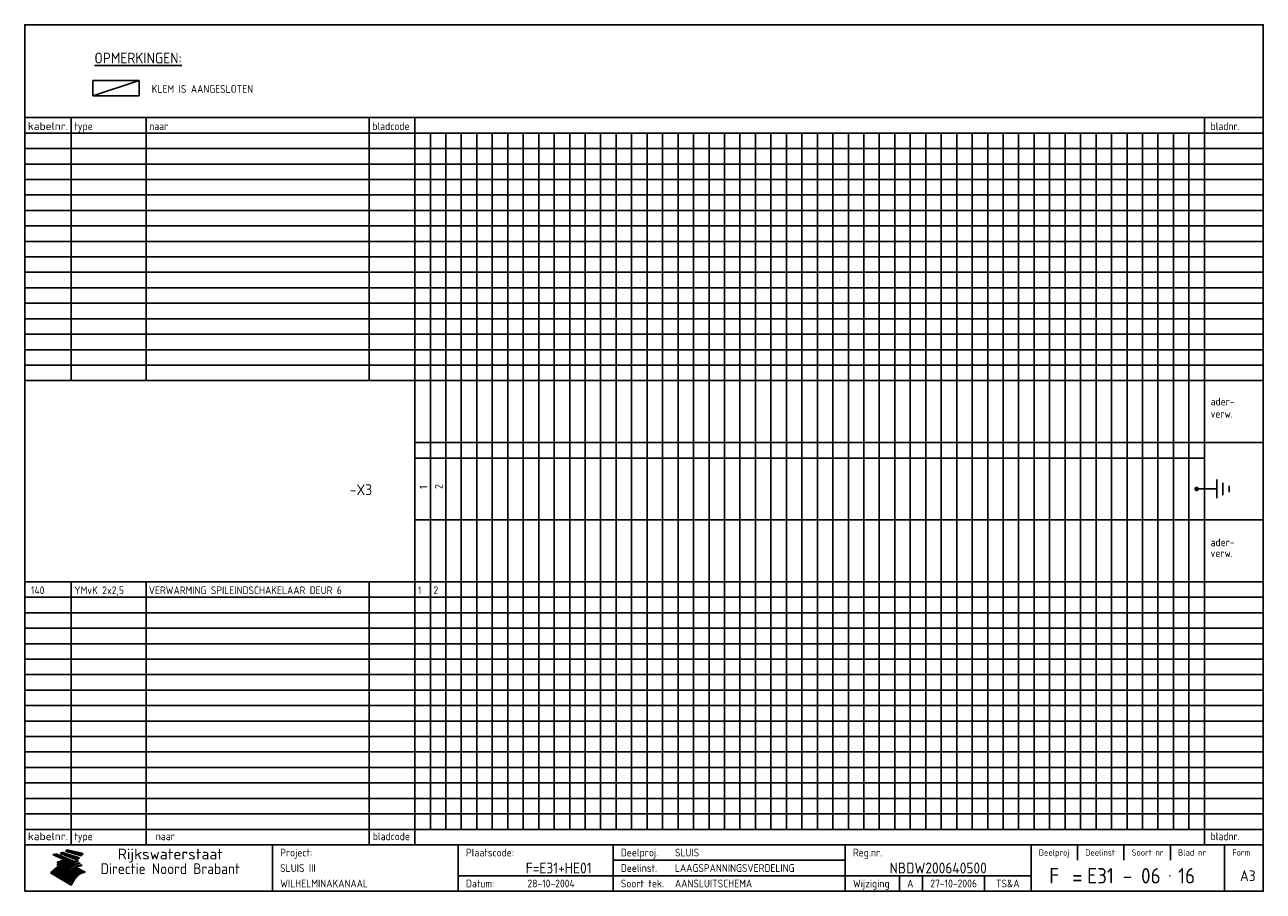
# Model space of a CAD drawing. Extents: x 10 to 410, y 10 to 290.
import ezdxf
from ezdxf.enums import TextEntityAlignment as Align

# ---------------------------------------------------------------- set-up
doc = ezdxf.new("R2010")
doc.units = 0
doc.header["$LTSCALE"] = 10
doc.header["$MEASUREMENT"] = 0
doc.layers.get('0').update_dxf_attribs({"linetype": 'CONTINUOUS'})
for name, color, linetype in [('0-25', 7, 'CONTINUOUS'), ('0-35', 2, 'CONTINUOUS'), ('0-50', 3, 'CONTINUOUS'), ('B-25', 7, 'CONTINUOUS'), ('B-35', 2, 'CONTINUOUS')]:
    doc.layers.add(name, color=color, linetype=linetype)
doc.styles.add('ISO', font='iso.shx')
doc.styles.get("Standard").update_dxf_attribs({"font": 'iso.shx'})

# ---------------------------------------------------------------- blocks, each defined once
blk = doc.blocks.new('KADER-A3')
at = {"layer": '0-25'}
for p, q in [((410, 35), (10, 35)), ((410, 30), (10, 30)), ((350, 25), (350, 20)), ((365, 25), (365, 20)), ((380, 25), (380, 20)), ((200, 20), (275, 20)), ((150, 15), (335, 15)), ((292.5, 15), (292.5, 10)), ((300, 15), (300, 10)), ((320, 15), (320, 10))]:
    blk.add_line(p, q, dxfattribs=at)
at = {"layer": '0-25', "color": 7}
for p, q in [((19.1, 21.89), (25.12, 19)), ((19.1, 21.89), (25.12, 19)), ((19.17, 21.86), (20.7, 21.86)), ((19.29, 21.8), (20.83, 21.8)), ((19.4, 21.75), (20.96, 21.75)), ((19.52, 21.69), (21.09, 21.69)), ((19.64, 21.63), (21.22, 21.63)), ((19.74, 21.92), (20.56, 21.92)), ((19.75, 21.58), (21.36, 21.58)), ((19.87, 21.52), (21.49, 21.52)), ((19.99, 21.47), (21.62, 21.47)), ((20.11, 21.41), (21.75, 21.41)), ((20.22, 21.35), (21.88, 21.35)), ((20.25, 21.97), (20.43, 21.97)), ((20.34, 21.3), (22.02, 21.3)), ((20.38, 21.99), (26.02, 19.59)), ((20.38, 21.99), (26.02, 19.59)), ((20.46, 21.24), (22.15, 21.24)), ((20.57, 21.18), (22.28, 21.18)), ((20.69, 21.13), (22.41, 21.13)), ((20.81, 21.07), (22.55, 21.07)), ((20.92, 21.02), (22.68, 21.02)), ((21.04, 20.96), (22.81, 20.96)), ((21.16, 20.9), (22.94, 20.9)), ((21.27, 20.85), (23.07, 20.85)), ((21.39, 20.79), (23.21, 20.79)), ((21.47, 22.25), (26.83, 20.19)), ((21.47, 22.25), (26.83, 20.19)), ((21.49, 22.25), (23.07, 22.25)), ((21.51, 20.73), (23.34, 20.73)), ((21.6, 22.2), (23.25, 22.2)), ((21.63, 20.68), (23.47, 20.68)), ((21.65, 22.31), (22.89, 22.31)), ((21.74, 20.62), (23.6, 20.62)), ((21.75, 22.14), (23.42, 22.14)), ((21.8, 22.37), (22.71, 22.37)), ((21.86, 20.57), (23.73, 20.57)), ((21.9, 22.08), (23.6, 22.08)), ((21.94, 22.42), (22.53, 22.42)), ((21.98, 20.51), (23.87, 20.51)), ((22.04, 22.03), (23.78, 22.03)), ((22.06, 22.48), (22.36, 22.48)), ((22.09, 20.45), (24, 20.45)), ((22.18, 22.53), (27.65, 20.8)), ((22.18, 22.53), (27.65, 20.8)), ((22.19, 21.97), (23.96, 21.97)), ((22.21, 20.4), (24.13, 20.4)), ((22.33, 20.34), (24.26, 20.34)), ((22.34, 21.92), (24.13, 21.92)), ((22.37, 20), (23.08, 20)), ((22.44, 20.28), (24.4, 20.28)), ((22.48, 21.86), (24.31, 21.86)), ((22.49, 20.06), (23.04, 20.06)), ((22.56, 20.23), (24.53, 20.23)), ((22.61, 20.12), (22.93, 20.12)), ((22.63, 21.8), (24.49, 21.8)), ((22.68, 20.17), (24.66, 20.17)), ((22.71, 20.17), (22.82, 20.17)), ((23.11, 20.02), (22.77, 20.2)), ((23.11, 20.02), (22.77, 20.2)), ((22.78, 21.75), (24.67, 21.75)), ((22.79, 20.12), (24.79, 20.12)), ((22.91, 20.06), (24.92, 20.06)), ((22.92, 21.69), (24.85, 21.69)), ((23.03, 20), (25.06, 20)), ((23.07, 21.63), (25.02, 21.63)), ((23.14, 22.99), (28.22, 21.46)), ((23.14, 22.99), (28.22, 21.46)), ((23.15, 22.98), (25.33, 22.98)), ((23.22, 21.58), (25.2, 21.58)), ((23.23, 23.04), (25.09, 23.04)), ((23.32, 23.1), (24.84, 23.1)), ((23.34, 22.93), (25.57, 22.93)), ((23.36, 21.52), (25.38, 21.52)), ((23.4, 23.15), (24.6, 23.15)), ((23.49, 23.21), (24.36, 23.21)), ((23.51, 21.47), (25.56, 21.47)), ((23.52, 22.87), (25.81, 22.87)), ((23.57, 23.27), (24.12, 23.27)), ((23.64, 23.32), (23.87, 23.32)), ((23.66, 21.41), (25.74, 21.41)), ((23.7, 23.36), (28.82, 22.17)), ((23.7, 23.36), (28.82, 22.17)), ((23.71, 22.82), (26.06, 22.82)), ((23.8, 21.35), (25.91, 21.35)), ((23.9, 22.76), (26.3, 22.76)), ((23.95, 21.3), (26.09, 21.3)), ((24.09, 22.7), (26.54, 22.7)), ((24.09, 21.24), (26.27, 21.24)), ((24.24, 21.18), (26.45, 21.18)), ((24.27, 22.65), (26.78, 22.65)), ((24.39, 21.13), (26.62, 21.13)), ((24.46, 22.59), (27.03, 22.59)), ((24.53, 21.07), (26.8, 21.07)), ((24.65, 22.53), (27.27, 22.53)), ((24.68, 21.02), (26.98, 21.02)), ((24.83, 20.96), (27.16, 20.96)), ((24.84, 22.48), (27.51, 22.48)), ((24.97, 20.9), (27.34, 20.9)), ((25.02, 22.42), (27.75, 22.42)), ((25.12, 20.85), (27.51, 20.85)), ((25.21, 22.37), (28, 22.37)), ((25.27, 20.79), (27.63, 20.79)), ((25.4, 22.31), (28.24, 22.31)), ((25.41, 20.73), (27.57, 20.73)), ((25.56, 20.68), (27.51, 20.68)), ((25.58, 22.25), (28.48, 22.25)), ((25.71, 20.62), (27.44, 20.62)), ((25.77, 22.2), (28.72, 22.2)), ((25.85, 20.57), (27.37, 20.57)), ((25.96, 22.14), (28.79, 22.14)), ((26, 20.51), (27.29, 20.51)), ((26.15, 22.08), (28.75, 22.08)), ((26.15, 20.45), (27.22, 20.45)), ((26.29, 20.4), (27.14, 20.4)), ((26.33, 22.03), (28.71, 22.03)), ((26.44, 20.34), (27.06, 20.34)), ((26.52, 21.97), (28.66, 21.97)), ((26.59, 20.28), (26.97, 20.28)), ((26.71, 21.92), (28.62, 21.92)), ((26.73, 20.23), (26.89, 20.23)), ((26.9, 21.86), (28.57, 21.86)), ((27.08, 21.8), (28.52, 21.8)), ((27.27, 21.75), (28.48, 21.75)), ((27.46, 21.69), (28.43, 21.69)), ((27.65, 21.63), (28.38, 21.63)), ((27.83, 21.58), (28.33, 21.58)), ((28.02, 21.52), (28.28, 21.52)), ((28.21, 21.47), (28.22, 21.47)), ((20.58, 17.88), (18.3, 16)), ((20.58, 17.88), (18.3, 16)), ((24.94, 11.97), (18.3, 16)), ((24.94, 11.97), (18.3, 16)), ((18.31, 16.01), (20.96, 16.01)), ((18.38, 16.07), (21.46, 16.07)), ((18.45, 16.12), (21.88, 16.12)), ((18.52, 16.18), (22.15, 16.18)), ((18.59, 16.23), (22.38, 16.23)), ((18.65, 16.29), (22.58, 16.29)), ((18.72, 16.35), (22.75, 16.35)), ((18.79, 16.4), (22.91, 16.4)), ((18.86, 16.46), (20.6, 16.46)), ((18.93, 16.52), (20.6, 16.52)), ((18.99, 16.57), (20.6, 16.57)), ((19.06, 16.63), (20.6, 16.63)), ((19.13, 16.68), (20.6, 16.68)), ((19.2, 16.74), (20.6, 16.74)), ((19.27, 16.8), (20.6, 16.8)), ((19.33, 16.85), (21.07, 16.85)), ((19.4, 16.91), (21.55, 16.91)), ((19.47, 16.97), (21.88, 16.97)), ((19.54, 17.02), (22.13, 17.02)), ((19.61, 17.08), (22.34, 17.08)), ((19.67, 17.13), (20.6, 17.13)), ((19.74, 17.19), (20.6, 17.19)), ((19.81, 17.25), (20.6, 17.25)), ((19.88, 17.3), (20.6, 17.3)), ((19.95, 17.36), (20.6, 17.36)), ((20.01, 17.42), (20.6, 17.42)), ((20.08, 17.47), (20.93, 17.47)), ((20.15, 17.53), (21.26, 17.53)), ((20.22, 17.58), (21.51, 17.58)), ((20.29, 17.64), (21.72, 17.64)), ((20.35, 17.7), (21.9, 17.7)), ((20.42, 17.75), (22.07, 17.75)), ((20.49, 17.81), (22.22, 17.81)), ((20.56, 17.87), (22.36, 17.87)), ((20.6, 19.11), (20.58, 19.51)), ((20.6, 19.11), (20.58, 19.51)), ((20.58, 19.5), (22.09, 19.5)), ((20.58, 19.44), (21.95, 19.44)), ((20.59, 19.38), (21.79, 19.38)), ((20.59, 19.33), (21.62, 19.33)), ((20.59, 19.27), (21.42, 19.27)), ((20.6, 19.22), (21.2, 19.22)), ((20.6, 19.16), (20.93, 19.16)), ((20.6, 19.11), (20.69, 19.12)), ((20.6, 19.11), (20.69, 19.12)), ((20.6, 18.79), (20.77, 18.81)), ((20.6, 18.79), (20.77, 18.81)), ((20.6, 18.29), (20.6, 18.79)), ((20.6, 18.29), (20.6, 18.79)), ((20.6, 18.77), (22.46, 18.77)), ((20.6, 18.71), (22.33, 18.71)), ((20.6, 18.65), (22.19, 18.65)), ((20.6, 18.6), (22.04, 18.6)), ((20.6, 18.54), (21.87, 18.54)), ((20.6, 18.48), (21.68, 18.48)), ((20.6, 18.43), (21.46, 18.43)), ((20.6, 18.37), (21.21, 18.37)), ((20.6, 18.29), (20.88, 18.32)), ((20.6, 18.29), (20.88, 18.32)), ((20.6, 18.32), (20.87, 18.32)), ((20.6, 17.88), (20.86, 17.91)), ((20.6, 17.88), (20.86, 17.91)), ((20.6, 17.43), (20.97, 17.48)), ((20.6, 17.43), (20.97, 17.48)), ((20.6, 17.43), (20.6, 17.09)), ((20.6, 17.43), (20.6, 17.09)), ((20.6, 17.09), (21.26, 17.16)), ((20.6, 17.09), (21.26, 17.16)), ((20.6, 16.8), (21.37, 16.89)), ((20.6, 16.8), (21.37, 16.89)), ((20.6, 16.8), (20.6, 16.45)), ((20.6, 16.8), (20.6, 16.45)), ((20.6, 16.45), (21.56, 16.56)), ((20.6, 16.45), (21.56, 16.56)), ((20.6, 15.97), (21.67, 16.09)), ((20.6, 15.97), (21.67, 16.09)), ((20.7, 16.46), (23.06, 16.46)), ((20.9, 19.55), (22.23, 19.55)), ((20.9, 18.82), (22.59, 18.82)), ((20.98, 17.92), (22.5, 17.92)), ((21.02, 17.13), (22.53, 17.13)), ((21.19, 19.61), (22.35, 19.61)), ((21.2, 16.52), (23.2, 16.52)), ((21.32, 18.88), (22.71, 18.88)), ((21.32, 17.98), (22.62, 17.98)), ((21.42, 19.67), (22.47, 19.67)), ((21.47, 17.19), (22.7, 17.19)), ((21.59, 18.03), (22.74, 18.03)), ((21.61, 18.93), (22.82, 18.93)), ((21.62, 19.72), (22.59, 19.72)), ((21.72, 16.57), (23.32, 16.57)), ((21.77, 17.25), (22.85, 17.25)), ((21.8, 19.78), (22.69, 19.78)), ((21.8, 18.09), (22.85, 18.09)), ((21.84, 18.99), (22.92, 18.99)), ((21.96, 19.83), (22.79, 19.83)), ((21.99, 18.15), (22.95, 18.15)), ((22.01, 17.3), (22.99, 17.3)), ((22.03, 19.05), (23.03, 19.05)), ((22.1, 16.63), (23.44, 16.63)), ((22.11, 19.89), (22.89, 19.89)), ((22.16, 18.2), (23.05, 18.2)), ((22.21, 19.1), (23.12, 19.1)), ((22.21, 17.36), (23.12, 17.36)), ((22.24, 19.95), (22.99, 19.95)), ((22.31, 18.26), (23.15, 18.26)), ((22.36, 19.16), (23.22, 19.16)), ((22.38, 16.68), (23.56, 16.68)), ((22.39, 17.42), (23.24, 17.42)), ((22.45, 18.32), (23.24, 18.32)), ((22.51, 19.22), (23.3, 19.22)), ((22.56, 17.47), (23.36, 17.47)), ((22.59, 18.37), (23.33, 18.37)), ((22.6, 16.74), (23.66, 16.74)), ((22.64, 19.27), (23.39, 19.27)), ((22.71, 18.43), (23.42, 18.43)), ((22.71, 17.53), (23.47, 17.53)), ((22.77, 19.33), (23.47, 19.33)), ((22.79, 16.8), (23.77, 16.8)), ((22.83, 18.48), (23.5, 18.48)), ((22.84, 17.58), (23.57, 17.58)), ((22.89, 19.38), (23.55, 19.38)), ((22.94, 18.54), (23.58, 18.54)), ((22.96, 16.85), (23.86, 16.85)), ((22.97, 17.64), (23.67, 17.64)), ((23, 19.44), (23.63, 19.44)), ((23.04, 18.6), (23.66, 18.6)), ((23.1, 19.5), (23.72, 19.5)), ((23.1, 17.7), (23.77, 17.7)), ((23.12, 16.91), (23.96, 16.91)), ((23.14, 18.65), (23.74, 18.65)), ((23.15, 19.95), (25.19, 19.95)), ((23.21, 19.55), (23.8, 19.55)), ((23.21, 17.75), (23.86, 17.75)), ((23.21, 16.01), (28.9, 16.01)), ((23.24, 18.71), (23.82, 18.71)), ((23.26, 19.89), (25.32, 19.89)), ((23.26, 16.97), (24.05, 16.97)), ((23.3, 19.61), (23.88, 19.61)), ((23.32, 17.81), (23.95, 17.81)), ((23.33, 18.77), (23.91, 18.77)), ((23.37, 16.07), (29.08, 16.07)), ((23.38, 19.83), (25.45, 19.83)), ((23.39, 19.67), (23.81, 19.67)), ((23.39, 17.02), (24.14, 17.02)), ((23.42, 18.82), (23.99, 18.82)), ((23.42, 17.87), (24.03, 17.87)), ((23.45, 19.7), (23.58, 19.79)), ((23.45, 19.7), (23.58, 19.79)), ((23.48, 19.72), (23.7, 19.72)), ((23.5, 19.78), (25.58, 19.78)), ((23.51, 18.88), (24.07, 18.88)), ((23.51, 16.12), (29.27, 16.12)), ((23.52, 17.92), (24.11, 17.92)), ((23.52, 17.08), (24.22, 17.08)), ((23.54, 18.9), (24.3, 19.42)), ((23.54, 18.9), (24.3, 19.42)), ((23.56, 19.78), (23.59, 19.78)), ((23.56, 19.39), (23.9, 19.62)), ((23.56, 19.39), (23.9, 19.62)), ((23.58, 19.79), (23.9, 19.62)), ((23.58, 19.79), (23.9, 19.62)), ((23.59, 18.93), (24.15, 18.93)), ((23.61, 19.72), (25.72, 19.72)), ((23.62, 17.98), (24.2, 17.98)), ((23.63, 17.13), (24.3, 17.13)), ((23.65, 18.59), (24.62, 19.25)), ((23.65, 18.59), (24.62, 19.25)), ((29.41, 16.17), (23.65, 16.17)), ((23.67, 18.99), (24.23, 18.99)), ((23.71, 18.03), (24.28, 18.03)), ((23.73, 19.67), (25.85, 19.67)), ((23.75, 19.05), (24.32, 19.05)), ((23.75, 17.19), (24.38, 17.19)), ((23.77, 16.23), (29.47, 16.23)), ((23.79, 18.09), (24.36, 18.09)), ((23.83, 19.1), (24.4, 19.1)), ((23.85, 19.61), (25.98, 19.61)), ((23.85, 17.25), (24.46, 17.25)), ((23.88, 18.15), (24.44, 18.15)), ((23.89, 16.29), (29.36, 16.29)), ((23.92, 19.16), (24.48, 19.16)), ((23.94, 18.19), (25.23, 19.07)), ((23.94, 18.19), (25.23, 19.07)), ((23.95, 17.3), (24.55, 17.3)), ((23.96, 19.55), (25.96, 19.55)), ((23.96, 18.2), (24.53, 18.2)), ((24, 19.22), (24.56, 19.22)), ((24, 16.35), (29.24, 16.35)), ((24.04, 18.26), (24.61, 18.26)), ((24.05, 17.36), (24.63, 17.36)), ((24.06, 17.88), (25.34, 18.76)), ((24.06, 17.88), (25.34, 18.76)), ((24.08, 19.5), (25.88, 19.5)), ((24.08, 19.27), (24.58, 19.27)), ((24.11, 16.4), (29.13, 16.4)), ((24.13, 18.32), (24.69, 18.32)), ((24.14, 17.42), (24.71, 17.42)), ((24.16, 19.33), (24.47, 19.33)), ((24.2, 19.44), (25.79, 19.44)), ((24.21, 18.37), (24.77, 18.37)), ((24.21, 16.46), (29.02, 16.46)), ((24.23, 17.47), (24.79, 17.47)), ((24.24, 17.48), (25.52, 18.36)), ((24.24, 17.48), (25.52, 18.36)), ((24.25, 19.38), (24.36, 19.38)), ((24.29, 18.43), (24.85, 18.43)), ((24.3, 19.42), (24.62, 19.25)), ((24.3, 19.42), (24.62, 19.25)), ((24.31, 19.38), (25.71, 19.38)), ((24.31, 17.53), (24.87, 17.53)), ((24.31, 16.52), (28.91, 16.52)), ((24.35, 17.17), (25.64, 18.05)), ((24.35, 17.17), (25.64, 18.05)), ((24.37, 18.48), (24.94, 18.48)), ((24.39, 17.58), (24.96, 17.58)), ((24.4, 16.57), (28.79, 16.57)), ((24.43, 19.33), (25.62, 19.33)), ((24.45, 18.54), (25.02, 18.54)), ((24.47, 17.64), (25.04, 17.64)), ((24.49, 16.63), (28.68, 16.63)), ((24.54, 18.6), (25.1, 18.6)), ((24.55, 19.27), (25.54, 19.27)), ((24.56, 17.7), (25.12, 17.7)), ((24.57, 16.68), (28.57, 16.68)), ((24.62, 18.65), (25.18, 18.65)), ((24.63, 16.72), (25.91, 17.6)), ((24.63, 16.72), (25.91, 17.6)), ((24.64, 17.75), (25.2, 17.75)), ((24.66, 16.74), (28.45, 16.74)), ((24.67, 19.22), (25.45, 19.22)), ((24.7, 18.71), (25.27, 18.71)), ((24.72, 17.81), (25.29, 17.81)), ((24.74, 16.8), (28.34, 16.8)), ((24.78, 19.16), (25.37, 19.16)), ((24.78, 18.77), (25.34, 18.77)), ((24.8, 17.87), (25.37, 17.87)), ((24.82, 16.85), (28.23, 16.85)), ((24.87, 18.82), (25.4, 18.82)), ((24.89, 17.92), (25.45, 17.92)), ((24.9, 19.1), (25.28, 19.1)), ((24.9, 16.91), (28.11, 16.91)), ((24.95, 18.88), (25.45, 18.88)), ((24.97, 17.98), (25.53, 17.98)), ((24.99, 16.97), (28, 16.97)), ((25.02, 19.05), (25.2, 19.05)), ((25.03, 18.93), (25.51, 18.93)), ((25.05, 18.03), (25.61, 18.03)), ((25.07, 17.02), (27.89, 17.02)), ((25.11, 18.99), (25.57, 18.99)), ((26.02, 19.59), (25.12, 19)), ((26.02, 19.59), (25.12, 19)), ((25.13, 18.09), (25.68, 18.09)), ((25.15, 17.08), (27.77, 17.08)), ((25.19, 19.05), (25.63, 19.05)), ((25.21, 18.15), (25.75, 18.15)), ((25.23, 17.13), (27.66, 17.13)), ((25.26, 19.1), (25.7, 19.1)), ((25.3, 18.2), (25.82, 18.2)), ((25.31, 17.19), (27.55, 17.19)), ((25.33, 19.16), (25.77, 19.16)), ((25.38, 18.26), (25.89, 18.26)), ((25.39, 19.22), (25.85, 19.22)), ((25.4, 17.25), (27.43, 17.25)), ((25.46, 18.32), (25.97, 18.32)), ((25.47, 19.27), (25.93, 19.27)), ((25.48, 17.3), (27.32, 17.3)), ((25.54, 19.33), (26.03, 19.33)), ((25.54, 18.37), (26.06, 18.37)), ((25.56, 17.36), (27.21, 17.36)), ((25.62, 18.43), (26.14, 18.43)), ((25.63, 19.38), (26.13, 19.38)), ((25.64, 17.42), (27.1, 17.42)), ((25.7, 18.48), (26.24, 18.48)), ((25.72, 19.44), (26.24, 19.44)), ((25.73, 17.47), (26.98, 17.47)), ((25.79, 18.54), (26.34, 18.54)), ((25.81, 17.53), (26.87, 17.53)), ((25.82, 19.5), (26.36, 19.5)), ((25.89, 18.6), (26.46, 18.6)), ((25.89, 17.58), (26.76, 17.58)), ((25.93, 19.55), (26.53, 19.55)), ((25.96, 17.64), (26.64, 17.64)), ((25.99, 18.65), (26.58, 18.65)), ((26.04, 17.7), (26.59, 17.7)), ((26.06, 19.61), (26.85, 19.61)), ((26.1, 18.71), (26.72, 18.71)), ((26.12, 17.75), (26.67, 17.75)), ((26.2, 17.81), (26.76, 17.81)), ((26.21, 19.67), (27.23, 19.67)), ((26.23, 18.77), (26.89, 18.77)), ((26.29, 17.87), (26.86, 17.87)), ((26.37, 18.82), (27.09, 18.82)), ((26.39, 17.92), (26.97, 17.92)), ((26.44, 19.72), (27.18, 19.72)), ((26.49, 17.98), (27.09, 17.98)), ((26.53, 18.88), (27.34, 18.88)), ((26.56, 17.68), (29.54, 16.2)), ((26.56, 17.68), (29.54, 16.2)), ((26.6, 18.03), (27.22, 18.03)), ((26.72, 18.09), (27.38, 18.09)), ((26.73, 18.93), (27.66, 18.93)), ((26.85, 18.15), (27.56, 18.15)), ((26.99, 18.99), (27.9, 18.99)), ((27, 18.2), (27.8, 18.2)), ((27.13, 19.78), (27.25, 19.64)), ((27.13, 19.78), (27.25, 19.64)), ((27.18, 18.26), (28.13, 18.26)), ((27.26, 19.05), (27.84, 19.05)), ((27.39, 18.32), (28.47, 18.32)), ((27.7, 18.37), (28.49, 18.37)), ((27.78, 19.1), (27.93, 18.96)), ((27.78, 19.1), (27.93, 18.96)), ((28, 18.43), (28.44, 18.43)), ((28.29, 15.83), (29.54, 16.2)), ((28.29, 15.83), (29.54, 16.2)), ((28.39, 18.48), (28.54, 18.32)), ((28.39, 18.48), (28.54, 18.32)), ((29.54, 16.2), (29.45, 16.17)), ((29.54, 16.2), (29.45, 16.17)), ((29.46, 16.18), (29.47, 16.18)), ((18.38, 15.95), (20.6, 15.95)), ((18.47, 15.9), (20.6, 15.9)), ((18.57, 15.84), (20.6, 15.84)), ((18.66, 15.78), (20.6, 15.78)), ((18.75, 15.73), (20.6, 15.73)), ((18.85, 15.67), (20.6, 15.67)), ((18.94, 15.62), (20.6, 15.62)), ((19.03, 15.56), (27.83, 15.56)), ((19.12, 15.5), (27.75, 15.5)), ((19.22, 15.45), (27.66, 15.45)), ((19.31, 15.39), (27.58, 15.39)), ((19.4, 15.33), (27.5, 15.33)), ((19.49, 15.28), (27.43, 15.28)), ((19.59, 15.22), (27.36, 15.22)), ((19.68, 15.17), (27.29, 15.17)), ((19.77, 15.11), (27.22, 15.11)), ((19.86, 15.05), (27.15, 15.05)), ((19.96, 15), (27.09, 15)), ((20.05, 14.94), (27.02, 14.94)), ((20.14, 14.88), (26.96, 14.88)), ((20.24, 14.83), (26.9, 14.83)), ((20.33, 14.77), (26.84, 14.77)), ((20.42, 14.72), (26.79, 14.72)), ((20.51, 14.66), (26.73, 14.66)), ((20.6, 15.97), (20.6, 15.58)), ((20.6, 15.97), (20.6, 15.58)), ((20.6, 15.58), (21.95, 15.73)), ((20.6, 15.58), (21.95, 15.73)), ((20.61, 14.6), (26.68, 14.6)), ((20.7, 14.55), (26.62, 14.55)), ((20.79, 14.49), (26.57, 14.49)), ((20.88, 14.43), (26.52, 14.43)), ((20.94, 15.62), (27.92, 15.62)), ((20.98, 14.38), (26.47, 14.38)), ((21.07, 14.32), (26.42, 14.32)), ((21.16, 14.27), (26.38, 14.27)), ((21.25, 14.21), (26.33, 14.21)), ((21.35, 14.15), (26.29, 14.15)), ((21.44, 14.1), (26.24, 14.1)), ((21.45, 15.67), (28.01, 15.67)), ((21.53, 14.04), (26.2, 14.04)), ((21.63, 13.98), (26.16, 13.98)), ((21.72, 13.93), (26.12, 13.93)), ((21.81, 13.87), (26.08, 13.87)), ((21.9, 13.82), (26.04, 13.82)), ((21.96, 15.73), (28.11, 15.73)), ((22, 13.76), (26, 13.76)), ((22.09, 13.7), (25.96, 13.7)), ((22.18, 13.65), (25.93, 13.65)), ((22.27, 13.59), (25.89, 13.59)), ((22.34, 15.78), (28.21, 15.78)), ((22.37, 13.53), (25.86, 13.53)), ((22.46, 13.48), (25.82, 13.48)), ((22.55, 13.42), (25.79, 13.42)), ((22.62, 15.84), (28.33, 15.84)), ((22.65, 13.37), (25.76, 13.37)), ((22.74, 13.31), (25.73, 13.31)), ((22.83, 13.25), (25.69, 13.25)), ((22.84, 15.9), (28.52, 15.9)), ((22.92, 13.2), (25.66, 13.2)), ((23.02, 13.14), (25.63, 13.14)), ((23.04, 15.95), (28.71, 15.95)), ((23.11, 13.08), (25.59, 13.08)), ((23.2, 13.03), (25.56, 13.03)), ((23.29, 12.97), (25.53, 12.97)), ((23.39, 12.92), (25.5, 12.92)), ((23.48, 12.86), (25.46, 12.86)), ((23.57, 12.8), (25.43, 12.8)), ((23.66, 12.75), (25.4, 12.75)), ((23.76, 12.69), (25.36, 12.69)), ((23.85, 12.63), (25.33, 12.63)), ((23.94, 12.58), (25.3, 12.58)), ((24.04, 12.52), (25.26, 12.52)), ((24.13, 12.47), (25.23, 12.47)), ((24.22, 12.41), (25.2, 12.41)), ((24.31, 12.35), (25.17, 12.35)), ((24.41, 12.3), (25.13, 12.3)), ((24.5, 12.24), (25.1, 12.24)), ((24.59, 12.18), (25.07, 12.18)), ((24.68, 12.13), (25.03, 12.13)), ((24.78, 12.07), (25, 12.07)), ((24.87, 12.02), (24.97, 12.02)), ((24.94, 11.97), (25.81, 13.45)), ((24.94, 11.97), (25.81, 13.45))]:
    blk.add_line(p, q, dxfattribs=at)
for centre, radius, start, end in [((19.15, 29.7), 7.8, 269.6055, 279.0886), ((19.15, 29.7), 7.8, 269.6055, 279.0886), ((19.93, 25.38), 5.91, 276.3402, 298.7463), ((19.93, 25.38), 5.91, 276.3402, 298.7463), ((19.84, 25.09), 6.03, 278.129, 302.868), ((19.84, 25.09), 6.03, 278.129, 302.868), ((19.84, 27.26), 5.27, 288.0217, 296.3084), ((19.84, 27.26), 5.27, 288.0217, 296.3084), ((20.49, 27.56), 5.28, 300.0654, 307.393), ((20.49, 27.56), 5.28, 300.0654, 307.393), ((24.11, 24.7), 5.26, 301.1147, 312.2814), ((24.11, 24.7), 5.26, 301.1147, 312.2814), ((21.95, 27.32), 8.59, 316.9248, 323.1399), ((21.95, 27.32), 8.59, 316.9248, 323.1399), ((20.21, 23.78), 5.91, 273.6149, 304.3803), ((20.21, 23.78), 5.91, 273.6149, 304.3803), ((20.35, 24.56), 5.76, 274.164, 302.5474), ((20.35, 24.56), 5.76, 274.164, 302.5474), ((20.05, 24.28), 6.02, 277.9472, 305.7139), ((20.05, 24.28), 6.02, 277.9472, 305.7139), ((20.04, 23.49), 6.09, 278.8115, 306.4242), ((20.04, 23.49), 6.09, 278.8115, 306.4242), ((20.53, 23.07), 5.96, 277.0519, 304.973), ((20.53, 23.07), 5.96, 277.0519, 304.973), ((20.72, 22.76), 5.91, 276.3402, 304.3803), ((20.72, 22.76), 5.91, 276.3402, 304.3803), ((21.06, 22.34), 5.81, 274.9043, 303.1745), ((21.06, 22.34), 5.81, 274.9043, 303.1745), ((20.82, 22.06), 6.04, 278.1111, 305.8489), ((20.82, 22.06), 6.04, 278.1111, 305.8489), ((21.3, 21.6), 5.91, 276.3402, 304.3803), ((21.3, 21.6), 5.91, 276.3402, 304.3803), ((27.05, 17.17), 2.63, 107.4286, 133.7799), ((27.05, 17.17), 2.63, 107.4286, 133.7799), ((27.45, 16.91), 2.81, 110.4143, 138.7411), ((27.45, 16.91), 2.81, 110.4143, 138.7411), ((27.57, 15.64), 3.4, 98.1566, 126.9045), ((27.57, 15.64), 3.4, 98.1566, 126.9045), ((27.91, 15.54), 3.39, 100.5835, 132.088), ((27.91, 15.54), 3.39, 100.5835, 132.088), ((28.21, 14.74), 3.67, 95.7581, 128.7216), ((28.21, 14.74), 3.67, 95.7581, 128.7216), ((27.01, 16.84), 2.93, 87.7348, 104.8316), ((27.01, 16.84), 2.93, 87.7348, 104.8316), ((27.37, 15.71), 3.93, 91.7838, 103.2817), ((27.37, 15.71), 3.93, 91.7838, 103.2817), ((28.4, 15.05), 3.21, 96.3886, 125.0052), ((28.4, 15.05), 3.21, 96.3886, 125.0052), ((27.82, 16.31), 2.8, 90.634, 105.1984), ((27.82, 16.31), 2.8, 90.634, 105.1984), ((28.19, 15.04), 3.93, 93.8342, 103.2817), ((28.19, 15.04), 3.93, 93.8342, 103.2817), ((28.58, 15.69), 2.8, 93.8141, 105.1984), ((28.58, 15.69), 2.8, 93.8141, 105.1984), ((28.95, 14.41), 3.93, 96.0135, 103.2817), ((28.95, 14.41), 3.93, 96.0135, 103.2817), ((31.24, 10.26), 6.3, 117.9568, 149.6251), ((31.24, 10.26), 6.3, 117.9568, 149.6251)]:
    blk.add_arc(centre, radius, start, end, dxfattribs=at)
at = {"layer": '0-35'}
for p, q in [((90, 25), (90, 10)), ((150, 25), (150, 10)), ((200, 25), (200, 10)), ((275, 25), (275, 10)), ((335, 25), (335, 10)), ((397.5, 25), (397.5, 10))]:
    blk.add_line(p, q, dxfattribs=at)
at = {"layer": '0-50'}
for p, q in [((10, 25), (410, 25)), ((348.75, 15), (351.25, 15)), ((348.75, 13.5), (351.25, 13.5))]:
    blk.add_line(p, q, dxfattribs=at)
blk.add_lwpolyline([(10, 10), (410, 10), (410, 290), (10, 290)], close=True, dxfattribs=at)
at = {"layer": '0-50', "const_width": 0.25}
blk.add_lwpolyline([(379.75, 15, 1), (380, 15, 1)], format="xyb", close=True, dxfattribs=at)
at = {"layer": '0-25', "style": 'ISO'}
for s, height, p in [('Project:', 2.5, (92.5, 22.5)), ('Plaatscode:', 2.5, (152.5, 22.5)), ('Deelproj.', 2.5, (202.5, 22.5)), ('Reg.nr.', 2.5, (277.5, 22.5)), ('Deelproj', 2, (337.5, 22.5)), ('Deelinst', 2, (352.5, 22.5)), ('Soort nr', 2, (367.5, 22.5)), ('Blad nr', 2, (382.5, 22.5)), ('Form', 2, (400, 22.5)), ('Deelinst.', 2.5, (202.5, 17.5)), ('Datum:', 2.5, (152.5, 12.5)), ('Soort tek.', 2.5, (202.5, 12.5)), ('Wijziging', 2.5, (277.5, 12.5))]:
    blk.add_text(s, height=height, dxfattribs=at).set_placement(p, align=Align.MIDDLE_LEFT)
for tag, p in [('N', (220, 22.5)), ('B', (92.5, 17.5)), ('P', (220, 17.5)), ('C', (92.5, 12.5)), ('U', (220, 12.5)), ('REV', (295, 12.5))]:
    blk.add_attdef(tag, text='', height=2.5, dxfattribs=at).set_placement(p, align=Align.MIDDLE_LEFT)
for tag, p in [('W', (180, 12.5)), ('Z', (310, 12.5)), ('Y', (327.5, 12.5))]:
    blk.add_attdef(tag, text='', height=2.5, dxfattribs=at).set_placement(p, align=Align.MIDDLE)
at = {"layer": '0-35', "style": 'ISO', "width": 1.00614}
blk.add_text('Rijkswaterstaat', height=3.5, dxfattribs=at).set_placement((40, 20.28), (74, 20.28), align=Align.FIT)
at = {"layer": '0-35', "color": 2, "style": 'ISO', "width": 0.948867}
blk.add_text('Directie Noord Brabant', height=3.5, dxfattribs=at).set_placement((34.5, 15.53), (79.5, 15.53), align=Align.FIT)
at = {"layer": '0-35', "style": 'ISO'}
for tag, p in [('X', (178.5, 17.5)), ('FORM', (402.5, 15))]:
    blk.add_attdef(tag, text='', height=3.5, dxfattribs=at).set_placement(p, align=Align.MIDDLE_LEFT)
blk.add_attdef('RNR', text='', height=3.5, dxfattribs=at).set_placement((305, 17.5), align=Align.MIDDLE)
at = {"layer": '0-50', "style": 'ISO'}
for tag, p in [('M', (342.5, 15)), ('O', (365, 15))]:
    blk.add_attdef(tag, text='', height=5, dxfattribs=at).set_placement(p, align=Align.MIDDLE)
blk.add_attdef('Q', text='', height=5, dxfattribs=at).set_placement((382.5, 15), align=Align.MIDDLE_LEFT)

msp = doc.modelspace()

# ---------------------------------------------------------------- linework, layer by layer
at = {"layer": '0-25'}
for p, q in [((10, 260), (410, 260)), ((10, 255), (410, 255)), ((141, 255), (141, 175)), ((146, 255), (146, 175)), ((151, 255), (151, 175)), ((156, 255), (156, 175)), ((161, 255), (161, 30)), ((166, 255), (166, 175)), ((171, 255), (171, 175)), ((176, 255), (176, 175)), ((181, 255), (181, 175)), ((186, 255), (186, 30)), ((191, 255), (191, 175)), ((196, 255), (196, 175)), ((201, 255), (201, 175)), ((206, 255), (206, 175)), ((211, 255), (211, 30)), ((216, 255), (216, 175)), ((221, 255), (221, 175)), ((226, 255), (226, 175)), ((231, 255), (231, 175)), ((236, 255), (236, 30)), ((241, 255), (241, 175)), ((246, 255), (246, 175)), ((251, 255), (251, 175)), ((256, 255), (256, 175)), ((261, 255), (261, 30)), ((266, 255), (266, 175)), ((271, 255), (271, 175)), ((276, 255), (276, 175)), ((281, 255), (281, 175)), ((286, 255), (286, 30)), ((291, 255), (291, 175)), ((296, 255), (296, 175)), ((301, 255), (301, 175)), ((306, 255), (306, 175)), ((311, 255), (311, 30)), ((316, 255), (316, 175)), ((321, 255), (321, 175)), ((326, 255), (326, 175)), ((331, 255), (331, 175)), ((336, 255), (336, 30)), ((341, 255), (341, 175)), ((346, 255), (346, 175)), ((351, 255), (351, 175)), ((356, 255), (356, 175)), ((361, 255), (361, 30)), ((366, 255), (366, 175)), ((371, 255), (371, 175)), ((376, 255), (376, 175)), ((381, 255), (381, 175)), ((386, 255), (386, 30)), ((10, 250), (410, 250)), ((10, 245), (410, 245)), ((10, 240), (410, 240)), ((10, 235), (410, 235)), ((10, 230), (410, 230)), ((10, 225), (410, 225)), ((10, 220), (410, 220)), ((10, 215), (410, 215)), ((10, 210), (410, 210)), ((10, 205), (410, 205)), ((10, 200), (410, 200)), ((10, 195), (410, 195)), ((10, 190), (410, 190)), ((10, 185), (410, 185)), ((10, 180), (410, 180)), ((10, 175), (410, 175)), ((141, 175), (141, 110)), ((146, 175), (146, 110)), ((151, 175), (151, 110)), ((156, 175), (156, 110)), ((166, 175), (166, 110)), ((171, 175), (171, 110)), ((176, 175), (176, 110)), ((181, 175), (181, 110)), ((191, 175), (191, 110)), ((196, 175), (196, 110)), ((201, 175), (201, 110)), ((206, 175), (206, 110)), ((216, 175), (216, 110)), ((221, 175), (221, 110)), ((226, 175), (226, 110)), ((231, 175), (231, 110)), ((241, 175), (241, 110)), ((246, 175), (246, 110)), ((251, 175), (251, 110)), ((256, 175), (256, 110)), ((266, 175), (266, 110)), ((271, 175), (271, 110)), ((276, 175), (276, 110)), ((281, 175), (281, 110)), ((291, 175), (291, 110)), ((296, 175), (296, 110)), ((301, 175), (301, 110)), ((306, 175), (306, 110)), ((316, 175), (316, 110)), ((321, 175), (321, 110)), ((326, 175), (326, 110)), ((331, 175), (331, 110)), ((341, 175), (341, 110)), ((346, 175), (346, 110)), ((351, 175), (351, 110)), ((356, 175), (356, 110)), ((366, 175), (366, 110)), ((371, 175), (371, 110)), ((376, 175), (376, 110)), ((381, 175), (381, 110)), ((136, 150), (391, 150)), ((389, 140), (395, 140)), ((395, 143), (395, 137)), ((397, 142), (397, 138)), ((399, 141), (399, 139)), ((10, 110), (410, 110)), ((141, 110), (141, 30)), ((146, 110), (146, 30)), ((151, 110), (151, 30)), ((156, 110), (156, 30)), ((166, 110), (166, 30)), ((171, 110), (171, 30)), ((176, 110), (176, 30)), ((181, 110), (181, 30)), ((191, 110), (191, 30)), ((196, 110), (196, 30)), ((201, 110), (201, 30)), ((206, 110), (206, 30)), ((216, 110), (216, 30)), ((221, 110), (221, 30)), ((226, 110), (226, 30)), ((231, 110), (231, 30)), ((241, 110), (241, 30)), ((246, 110), (246, 30)), ((251, 110), (251, 30)), ((256, 110), (256, 30)), ((266, 110), (266, 30)), ((271, 110), (271, 30)), ((276, 110), (276, 30)), ((281, 110), (281, 30)), ((291, 110), (291, 30)), ((296, 110), (296, 30)), ((301, 110), (301, 30)), ((306, 110), (306, 30)), ((316, 110), (316, 30)), ((321, 110), (321, 30)), ((326, 110), (326, 30)), ((331, 110), (331, 30)), ((341, 110), (341, 30)), ((346, 110), (346, 30)), ((351, 110), (351, 30)), ((356, 110), (356, 30)), ((366, 110), (366, 30)), ((371, 110), (371, 30)), ((376, 110), (376, 30)), ((381, 110), (381, 30)), ((10, 105), (410, 105)), ((10, 100), (410, 100)), ((10, 95), (410, 95)), ((10, 90), (410, 90)), ((10, 85), (410, 85)), ((10, 80), (410, 80)), ((10, 75), (410, 75)), ((10, 70), (410, 70)), ((10, 65), (410, 65)), ((10, 60), (410, 60)), ((10, 55), (410, 55)), ((10, 50), (410, 50)), ((10, 45), (410, 45)), ((10, 40), (410, 40)), ((10, 35), (410, 35)), ((10, 30), (410, 30)), ((10, 30), (410, 30))]:
    msp.add_line(p, q, dxfattribs=at)
at = {"layer": '0-25', "const_width": 0.75}
msp.add_lwpolyline([(388.12, 140, 1), (388.88, 140, 1)], format="xyb", close=True, dxfattribs=at)
at = {"layer": '0-35'}
for p, q in [((32, 272), (32, 267)), ((47, 272), (32, 272)), ((32, 267), (47, 272)), ((47, 267), (47, 272)), ((32, 267), (47, 267)), ((25, 260), (25, 175)), ((49.21, 260), (49.21, 175)), ((121.27, 260), (121.27, 175)), ((136, 260), (136, 25)), ((391, 260), (391, 25)), ((136, 155), (410, 155)), ((136, 130), (410, 130)), ((25, 110), (25, 25)), ((49.21, 110), (49.21, 25)), ((121.27, 110), (121.27, 25))]:
    msp.add_line(p, q, dxfattribs=at)

# ---------------------------------------------------------------- block references
ref = msp.add_blockref('KADER-A3', (0, 0))
ref.add_attrib('B', 'SLUIS III', dxfattribs={"layer": '0-25', "height": 2.5, "style": 'ISO'}).set_placement((92.5, 17.5), align=Align.MIDDLE_LEFT)
ref.add_attrib('C', 'WILHELMINAKANAAL', dxfattribs={"layer": '0-25', "height": 2.5, "style": 'ISO'}).set_placement((92.5, 12.5), align=Align.MIDDLE_LEFT)
ref.add_attrib('N', 'SLUIS', dxfattribs={"layer": '0-25', "height": 2.5, "style": 'ISO'}).set_placement((220, 22.5), align=Align.MIDDLE_LEFT)
ref.add_attrib('P', 'LAAGSPANNINGSVERDELING', dxfattribs={"layer": '0-25', "height": 2.5, "style": 'ISO'}).set_placement((220, 17.5), align=Align.MIDDLE_LEFT)
ref.add_attrib('U', 'AANSLUITSCHEMA', dxfattribs={"layer": '0-25', "height": 2.5, "style": 'ISO'}).set_placement((220, 12.5), align=Align.MIDDLE_LEFT)
ref.add_attrib('M', 'F', dxfattribs={"layer": '0-50', "height": 5, "style": 'ISO'}).set_placement((342.5, 15), align=Align.MIDDLE)
ref.add_attrib('O', 'E31 - 06', dxfattribs={"layer": '0-50', "height": 5, "style": 'ISO'}).set_placement((365, 15), align=Align.MIDDLE)
ref.add_attrib('Q', '16', dxfattribs={"layer": '0-50', "height": 5, "style": 'ISO'}).set_placement((382.5, 15), align=Align.MIDDLE_LEFT)
ref.add_attrib('X', 'F=E31+HE01', dxfattribs={"layer": '0-35', "height": 3.5, "style": 'ISO'}).set_placement((171.81, 17.5), align=Align.MIDDLE_LEFT)
ref.add_attrib('RNR', 'NBDW200640500', dxfattribs={"layer": '0-35', "height": 3.5, "style": 'ISO'}).set_placement((305, 17.5), align=Align.MIDDLE)
ref.add_attrib('W', '28-10-2004', dxfattribs={"layer": '0-25', "height": 2.5, "style": 'ISO'}).set_placement((180, 12.5), align=Align.MIDDLE)
ref.add_attrib('FORM', 'A3', dxfattribs={"layer": '0-35', "height": 3.5, "style": 'ISO'}).set_placement((402.5, 15), align=Align.MIDDLE_LEFT)
ref.add_attrib('REV', 'A', dxfattribs={"layer": '0-25', "height": 2.5, "style": 'ISO'}).set_placement((295, 12.5), align=Align.MIDDLE_LEFT)
ref.add_attrib('Z', '27-10-2006', dxfattribs={"layer": '0-25', "height": 2.5, "style": 'ISO'}).set_placement((310, 12.5), align=Align.MIDDLE)
ref.add_attrib('Y', 'TS&A', dxfattribs={"layer": '0-25', "height": 2.5, "style": 'ISO'}).set_placement((327.5, 12.5), align=Align.MIDDLE)

# ---------------------------------------------------------------- texts
at = {"layer": 'B-25'}
for s, p in [('KLEM IS AANGESLOTEN', (51, 268)), ('140', (12, 106)), ('YMvK 2x2,5', (26, 106)), ('VERWARMING SPILEINDSCHAKELAAR DEUR 6', (50.05, 106)), ('1', (137, 106)), ('2', (142, 106))]:
    msp.add_text(s, height=2.5, dxfattribs=at).set_placement(p)
at = {"layer": 'B-25', "style": 'ISO', "width": 1.11828}
for p, p2 in [((11, 256), (24, 256)), ((11, 26.5), (24, 26.5))]:
    msp.add_text('kabelnr.', height=2.5, dxfattribs=at).set_placement(p, p2, align=Align.FIT)
at = {"layer": 'B-25', "style": 'ISO'}
for s, p in [('type', (26, 256)), ('naar', (50.21, 256)), ('bladcode', (122.27, 256)), ('bladnr.', (393, 256)), ('ader-', (393, 167)), ('verw.', (393, 163)), ('ader-', (393, 121.5)), ('verw.', (393, 118)), ('type', (26, 26.5)), ('naar', (52.32, 26.5)), ('bladcode', (122.4, 26.5)), ('bladnr.', (393, 26.5))]:
    msp.add_text(s, height=2.5, dxfattribs=at).set_placement(p)
at = {"layer": 'B-25'}
for s, p in [('1', (140, 140)), ('2', (145, 140))]:
    msp.add_text(s, height=2.5, rotation=90, dxfattribs=at).set_placement(p)
at = {"layer": 'B-35'}
for s, p in [('%%UOPMERKINGEN:', (32.5, 277.5)), ('-X3', (115, 138))]:
    msp.add_text(s, height=3.5, dxfattribs=at).set_placement(p)

doc.saveas('drawing.dxf')
